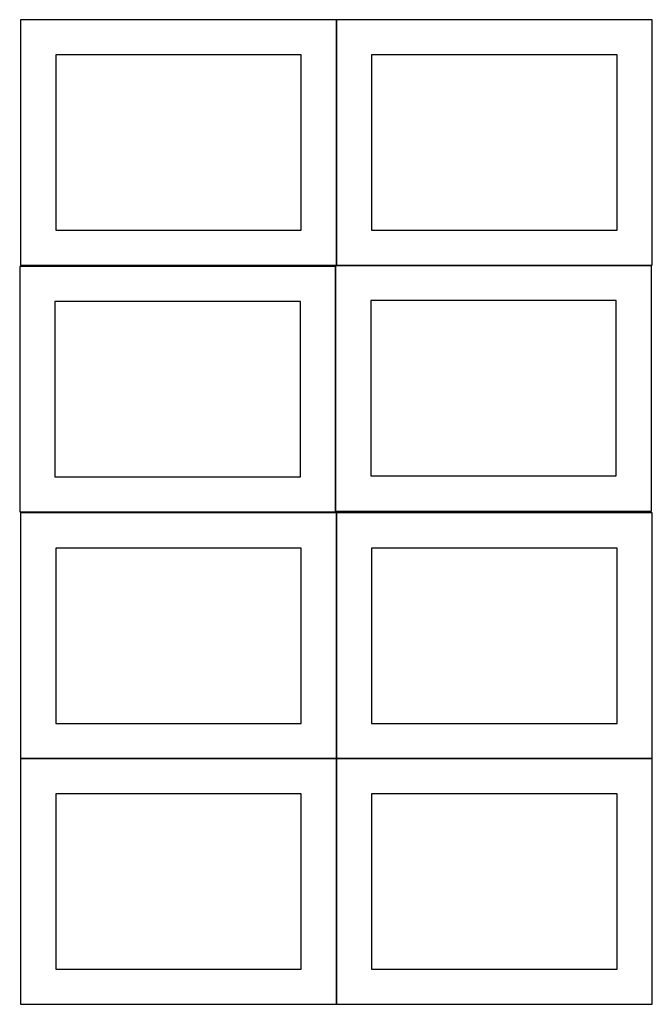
# Model space of a CAD drawing. Header units: millimetres. Extents: x 7 to 1493, y 7 to 2993.
# Tile 1 of 15: x 7 to 908, y 7 to 1410. Entities that reach past the tile are written whole.
import ezdxf

# ---------------------------------------------------------------- set-up
doc = ezdxf.new("R2010")
doc.units = ezdxf.units.MM
doc.layers.add('COMMON', color=5, linetype='CONTINUOUS', true_color=0x0000ff)
doc.layers.add('CUT', color=7, linetype='CONTINUOUS', true_color=0x000000)

msp = doc.modelspace()

# ---------------------------------------------------------------- linework, layer by layer
at = {"layer": 'COMMON'}
for p, q in [((457.949576, 1059.774326), (457.949576, 1409.774326)), ((456.624736, 709.574325), (456.624736, 1058.249546)), ((458.049576, 1059.674325), (906.724736, 1059.674325)), ((457.949576, 356.724781), (457.949576, 706.724781)), ((457.849575, 356.624781), (7.849575, 356.624781)), ((457.949576, 6.52478), (457.949576, 356.52478)), ((908.049576, 356.624781), (458.049576, 356.624781))]:
    msp.add_line(p, q, dxfattribs=at)
at = {"layer": 'CUT'}
for p, q in [((457.849575, 1409.774326), (7.849575, 1409.774326)), ((7.849575, 1409.774326), (7.849575, 1059.774326)), ((457.849575, 1059.774326), (457.849575, 1409.774326)), ((908.049576, 1409.774326), (458.049576, 1409.774326)), ((458.049576, 1409.774326), (458.049576, 1059.774326)), ((908.049576, 1059.774326), (908.049576, 1409.774326)), ((407.849575, 1359.774326), (57.849575, 1359.774326)), ((57.849575, 1359.774326), (57.849575, 1109.774326)), ((407.849575, 1109.774326), (407.849575, 1359.774326)), ((858.049576, 1359.774326), (508.049576, 1359.774326)), ((508.049576, 1359.774326), (508.049576, 1109.774326)), ((858.049576, 1109.774326), (858.049576, 1359.774326)), ((57.849575, 1109.774326), (407.849575, 1109.774326)), ((508.049576, 1109.774326), (858.049576, 1109.774326)), ((456.524735, 1058.249546), (6.524735, 1058.249546)), ((6.524735, 1058.249546), (6.524735, 708.249546)), ((7.849575, 1059.774326), (457.849575, 1059.774326)), ((456.524735, 708.249546), (456.524735, 1058.249546)), ((906.724736, 1059.574325), (456.724736, 1059.574325)), ((456.724736, 1059.574325), (456.724736, 709.574325)), ((458.049576, 1059.774326), (908.049576, 1059.774326)), ((906.724736, 709.574325), (906.724736, 1059.574325)), ((406.524735, 1008.249546), (56.524735, 1008.249546)), ((56.524735, 1008.249546), (56.524735, 758.249546)), ((406.524735, 758.249546), (406.524735, 1008.249546)), ((856.724736, 1009.574325), (506.724736, 1009.574325)), ((506.724736, 1009.574325), (506.724736, 759.574325)), ((856.724736, 759.574325), (856.724736, 1009.574325)), ((56.524735, 758.249546), (406.524735, 758.249546)), ((506.724736, 759.574325), (856.724736, 759.574325)), ((6.524735, 708.249546), (456.524735, 708.249546)), ((457.849575, 706.724781), (7.849575, 706.724781)), ((7.849575, 706.724781), (7.849575, 356.724781)), ((456.724736, 709.574325), (906.724736, 709.574325)), ((457.849575, 356.724781), (457.849575, 706.724781)), ((908.049576, 706.724781), (458.049576, 706.724781)), ((458.049576, 706.724781), (458.049576, 356.724781)), ((908.049576, 356.724781), (908.049576, 706.724781)), ((407.849575, 656.724781), (57.849575, 656.724781)), ((57.849575, 656.724781), (57.849575, 406.724781)), ((407.849575, 406.724781), (407.849575, 656.724781)), ((858.049576, 656.724781), (508.049576, 656.724781)), ((508.049576, 656.724781), (508.049576, 406.724781)), ((858.049576, 406.724781), (858.049576, 656.724781)), ((57.849575, 406.724781), (407.849575, 406.724781)), ((508.049576, 406.724781), (858.049576, 406.724781)), ((7.849575, 356.724781), (457.849575, 356.724781)), ((457.849575, 356.52478), (7.849575, 356.52478)), ((7.849575, 356.52478), (7.849575, 6.52478)), ((457.849575, 6.52478), (457.849575, 356.52478)), ((458.049576, 356.724781), (908.049576, 356.724781)), ((908.049576, 356.52478), (458.049576, 356.52478)), ((458.049576, 356.52478), (458.049576, 6.52478)), ((908.049576, 6.52478), (908.049576, 356.52478)), ((407.849575, 306.52478), (57.849575, 306.52478)), ((57.849575, 306.52478), (57.849575, 56.52478)), ((407.849575, 56.52478), (407.849575, 306.52478)), ((858.049576, 306.52478), (508.049576, 306.52478)), ((508.049576, 306.52478), (508.049576, 56.52478)), ((858.049576, 56.52478), (858.049576, 306.52478)), ((57.849575, 56.52478), (407.849575, 56.52478)), ((508.049576, 56.52478), (858.049576, 56.52478)), ((7.849575, 6.52478), (457.849575, 6.52478)), ((458.049576, 6.52478), (908.049576, 6.52478))]:
    msp.add_line(p, q, dxfattribs=at)

doc.saveas('drawing.dxf')
